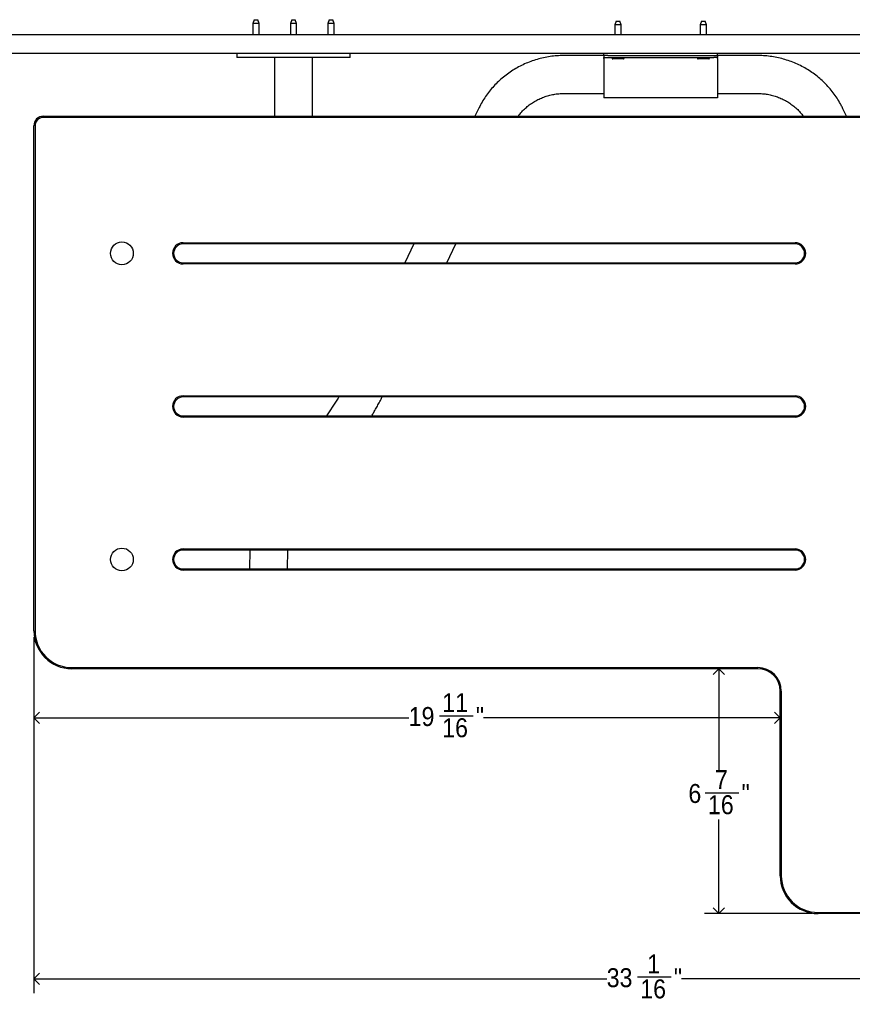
# Model space of a CAD drawing. Header units: inches. Extents: x 0 to 180, y 0 to 140.
# Tile 8 of 32: x 16 to 38, y 73 to 99. Entities that reach past the tile are written whole.
import ezdxf

# ---------------------------------------------------------------- set-up
doc = ezdxf.new("R2010")
doc.units = ezdxf.units.IN
doc.header["$MEASUREMENT"] = 0
doc.linetypes.add('SLD-Solid', pattern=[0])
doc.layers.add('DIMS', color=5, linetype='SLD-Solid')
doc.styles.add('SLDTEXTSTYLE0', font='GOTHIC.TTF', dxfattribs={"width": 0.913})
doc.dimstyles.new('SLDDIMSTYLE0', dxfattribs={"dimtxt": 0.5, "dimasz": 0.3, "dimexe": 0, "dimexo": 0.0625, "dimgap": 0.125, "dimtad": 0, "dimtih": 1, "dimtoh": 1, "dimdec": 6, "dimrnd": 1e-09, "dimzin": 12, "dimdsep": 46, "dimlunit": 5, "dimtxsty": 'SLDTEXTSTYLE0', "dimblk1": 'OPEN90', "dimblk2": 'OPEN90', "dimsah": 1, "dimcen": 0.09, "dimadec": 0, "dimazin": 3, "dimtfac": 1, "dimtofl": 0, "dimtmove": 0, "dimatfit": 3, "dimldrblk": 'OPEN90', "dimfxl": 0, "dimfrac": 2, "dimtolj": 1, "dimtzin": 12, "dimarcsym": 0})

# ---------------------------------------------------------------- blocks, each defined once
blk = doc.blocks.new('_Open90')
at = {"color": 0, "linetype": 'ByBlock', "lineweight": -2}
for p, q in [((0, 0), (-1, 0)), ((-0.5, 0.5), (0, 0)), ((0, 0), (-0.5, -0.5))]:
    blk.add_line(p, q, dxfattribs=at)
blk = doc.blocks.new('_D_12')
at = {"layer": 'DIMS'}
for p, q in [((16.017, 83.016), (16.017, 73.631)), ((49.088, 76.559), (49.088, 73.631)), ((16.017, 74.006), (31.126, 74.006)), ((31.938, 74.057), (32.824, 74.057)), ((49.088, 74.006), (33.103, 74.006))]:
    blk.add_line(p, q, dxfattribs=at)
at = {"layer": 'DIMS', "xscale": 0.3, "yscale": 0.3, "rotation": 180.0000000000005}
blk.add_blockref('_Open90', (16.017, 74.006, -6.399), dxfattribs=at)
at = {"layer": 'DIMS', "xscale": 0.3, "yscale": 0.3}
blk.add_blockref('_Open90', (49.088, 74.006, -6.399), dxfattribs=at)
at = {"layer": 'DIMS', "char_height": 0.5, "attachment_point": 1, "style": 'SLDTEXTSTYLE0'}
for s, insert in [('1', (32.196, 74.652)), ('33', (31.126, 74.286)), ('"', (32.897, 74.286)), ('16', (32.012, 73.991))]:
    blk.add_mtext(s, dxfattribs=dict(at, insert=insert))
blk = doc.blocks.new('_D_15')
at = {"layer": 'DIMS'}
for p, q in [((16.017, 83.016), (16.017, 80.516)), ((16.017, 80.891), (25.903, 80.891)), ((26.715, 80.942), (27.6, 80.942)), ((35.702, 80.891), (27.88, 80.891))]:
    blk.add_line(p, q, dxfattribs=at)
at = {"layer": 'DIMS', "xscale": 0.3, "yscale": 0.3, "rotation": 180.000000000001}
blk.add_blockref('_Open90', (16.017, 80.891, -6.399), dxfattribs=at)
at = {"layer": 'DIMS', "xscale": 0.3, "yscale": 0.3}
blk.add_blockref('_Open90', (35.702, 80.891, -6.399), dxfattribs=at)
at = {"layer": 'DIMS', "char_height": 0.5, "attachment_point": 1, "style": 'SLDTEXTSTYLE0'}
for s, insert in [('11', (26.788, 81.537)), ('19', (25.903, 81.172)), ('"', (27.674, 81.172)), ('16', (26.788, 80.876))]:
    blk.add_mtext(s, dxfattribs=dict(at, insert=insert))
blk = doc.blocks.new('_D_16')
at = {"layer": 'DIMS'}
for p, q in [((34.085, 82.183), (34.085, 79.516)), ((33.724, 78.914), (34.61, 78.914)), ((34.085, 75.726), (34.085, 78.209)), ((36.535, 75.726), (33.71, 75.726))]:
    blk.add_line(p, q, dxfattribs=at)
at = {"layer": 'DIMS', "xscale": 0.3, "yscale": 0.3}
for p, rotation in [((34.085, 82.183, -6.399), 90.0000000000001), ((34.085, 75.726, -6.399), 270.0000000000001)]:
    blk.add_blockref('_Open90', p, dxfattribs=dict(at, rotation=rotation))
at = {"layer": 'DIMS', "char_height": 0.5, "attachment_point": 1, "style": 'SLDTEXTSTYLE0'}
for s, insert in [('7', (33.982, 79.509)), ('6', (33.281, 79.143)), ('"', (34.683, 79.143)), ('16', (33.797, 78.847))]:
    blk.add_mtext(s, dxfattribs=dict(at, insert=insert))

msp = doc.modelspace()

# ---------------------------------------------------------------- linework, layer by layer
at = {"color": 7, "linetype": 'SLD-Solid', "lineweight": 25}
for p, q in [((21.8281617, 99.2944697), (21.793729, 99.1944697)), ((21.793729, 99.1944697), (21.793729, 98.8994697)), ((21.958729, 99.1944697), (21.793729, 99.1944697)), ((21.8281617, 99.2944697), (21.9242962, 99.2944697)), ((21.958729, 99.1944697), (21.9242962, 99.2944697)), ((21.958729, 98.8994697), (21.958729, 99.1944697)), ((22.8169309, 99.2944697), (22.7824981, 99.1944697)), ((22.7824981, 99.1944697), (22.7824981, 98.8994697)), ((22.7858704, 99.1944697), (22.7824981, 99.1944697)), ((22.9474981, 99.1944697), (22.7858704, 99.1944697)), ((22.8169309, 99.2944697), (22.9130654, 99.2944697)), ((22.9474981, 99.1944697), (22.9130654, 99.2944697)), ((22.9474981, 98.8994697), (22.9474981, 99.1944697)), ((23.8057001, 99.2944697), (23.7712673, 99.1944697)), ((23.7712673, 99.1944697), (23.7712673, 98.8994697)), ((23.7723109, 99.1944697), (23.7712673, 99.1944697)), ((23.9362673, 99.1944697), (23.7723109, 99.1944697)), ((23.8057001, 99.2944697), (23.9018345, 99.2944697)), ((23.9362673, 99.1944697), (23.9018345, 99.2944697)), ((23.9362673, 98.8994697), (23.9362673, 99.1944697)), ((31.3794309, 99.2545332), (31.3449981, 99.1545332)), ((31.3794309, 99.2545332), (31.4755654, 99.2545332)), ((31.5099981, 99.1545332), (31.4755654, 99.2545332)), ((33.6294309, 99.2545332), (33.5949981, 99.1545332)), ((33.6294309, 99.2545332), (33.7255654, 99.2545332)), ((33.7599981, 99.1545332), (33.7255654, 99.2545332)), ((31.3449981, 99.1545332), (31.3449981, 98.8994697)), ((31.5099981, 99.1545332), (31.3449981, 99.1545332)), ((31.5099981, 98.8994697), (31.5099981, 99.1545332)), ((33.5949981, 99.1545332), (33.5949981, 98.8994697)), ((33.7599981, 99.1545332), (33.5949981, 99.1545332)), ((33.7599981, 98.8994697), (33.7599981, 99.1545332)), ((56.5524981, 98.8994697), (8.5524981, 98.8994697)), ((56.5524981, 98.3994697), (8.5524981, 98.3994697)), ((21.3689352, 98.3994697), (21.3689352, 98.2994697)), ((24.3610611, 98.2994697), (24.3610611, 98.3994697)), ((31.0524981, 98.3494697), (31.0524981, 98.3994697)), ((34.0524981, 98.3494697), (34.0524981, 98.3994697)), ((24.3610611, 98.2994697), (21.3689352, 98.2994697)), ((22.3649981, 98.2994697), (22.3649981, 96.7494697)), ((23.3649981, 96.7494697), (23.3649981, 98.2994697)), ((31.0524981, 98.3494697), (30.0002166, 98.3494697)), ((31.1524981, 98.3494697), (31.0524981, 98.3494697)), ((31.0524981, 98.3494697), (31.0524981, 98.2994697)), ((31.0524981, 98.2994697), (31.1524981, 98.2994697)), ((31.0524981, 98.2704697), (31.0524981, 98.2994697)), ((31.0524981, 98.2704697), (31.0524981, 97.3133516)), ((31.1524981, 98.3494697), (33.9524981, 98.3494697)), ((31.1524981, 98.2994697), (33.9524981, 98.2994697)), ((31.2684981, 98.2850555), (31.2684981, 98.2795332)), ((31.274528, 98.2994697), (31.273404, 98.2981766)), ((31.5664981, 98.2595332), (31.2884981, 98.2595332)), ((31.5815923, 98.2981766), (31.5804683, 98.2994697)), ((31.5864981, 98.2795332), (31.5864981, 98.2850555)), ((33.5184981, 98.2850555), (33.5184981, 98.2795332)), ((33.524528, 98.2994697), (33.523404, 98.2981766)), ((33.8164981, 98.2595332), (33.5384981, 98.2595332)), ((33.8315923, 98.2981766), (33.8304683, 98.2994697)), ((33.8364981, 98.2795332), (33.8364981, 98.2850555)), ((33.9524981, 98.3494697), (34.0524981, 98.3494697)), ((34.0524981, 98.2994697), (33.9524981, 98.2994697)), ((35.1047797, 98.3494697), (34.0524981, 98.3494697)), ((34.0524981, 98.3494697), (34.0524981, 98.2994697)), ((34.0524981, 98.2704697), (34.0524981, 98.2994697)), ((34.0524981, 98.2704697), (34.0524981, 97.3133516)), ((30.0002166, 97.3494697), (31.0524981, 97.3494697)), ((31.0524981, 97.3133516), (31.0524981, 97.2343516)), ((34.0524981, 97.2343516), (31.0524981, 97.2343516)), ((34.0524981, 97.3494697), (35.1047797, 97.3494697)), ((34.0524981, 97.3133516), (34.0524981, 97.2343516)), ((27.747365, 96.9478948), (27.6523229, 96.7494697)), ((37.4526734, 96.7494697), (37.3576313, 96.9478948)), ((16.2670976, 96.7494697), (48.8378986, 96.7494697)), ((48.8378986, 96.7194697), (16.2670976, 96.7194697)), ((16.0170981, 83.1825677), (16.0170981, 96.4994702)), ((16.0470981, 96.4994702), (16.0470981, 83.1825677)), ((19.9540981, 93.4133347), (36.0957981, 93.4133347)), ((36.0957981, 93.3833347), (19.9540981, 93.3833347)), ((26.0400036, 93.3833347), (25.8005129, 92.8833357)), ((26.9093069, 92.8833357), (27.1487976, 93.3833347)), ((19.9540981, 92.8833357), (36.0957981, 92.8833357)), ((36.0957981, 92.8533357), (19.9540981, 92.8533357)), ((19.9540981, 89.3779097), (36.0957981, 89.3779097)), ((36.0957981, 89.3479097), (19.9540981, 89.3479097)), ((23.9935182, 89.2401205), (23.736805, 88.8479107)), ((19.9540981, 88.8479107), (36.0957981, 88.8479107)), ((36.0957981, 88.8179107), (19.9540981, 88.8179107)), ((19.9540981, 85.3424847), (36.0957981, 85.3424847)), ((36.0957981, 85.3124847), (19.9540981, 85.3124847)), ((21.7148438, 85.3124847), (21.7060691, 84.8124857)), ((22.7062231, 84.8124857), (22.7149978, 85.3124847)), ((19.9540981, 84.8124857), (36.0957981, 84.8124857)), ((36.0957981, 84.7824857), (19.9540981, 84.7824857)), ((17.0170961, 82.2125697), (35.1115481, 82.2125697)), ((35.1115481, 82.1825697), (17.0170961, 82.1825697)), ((35.7020981, 76.7258877), (35.7020981, 81.5920197)), ((35.7320981, 81.5920197), (35.7320981, 76.7258877)), ((36.7020961, 75.7558897), (48.0879001, 75.7558897)), ((48.0879001, 75.7258897), (36.7020961, 75.7258897))]:
    msp.add_line(p, q, dxfattribs=at)
for centre in [(18.3399281, 93.1333352), (18.3399281, 85.0624852)]:
    msp.add_circle(centre, 0.3, dxfattribs=at)
for centre, radius, start, end in [((31.2884981, 98.2850555), 0.02, 139, 180), ((31.2884981, 98.2795332), 0.02, 180, 270), ((31.5664981, 98.2795332), 0.02, 270, 0), ((31.5664981, 98.2850555), 0.02, 0, 41), ((33.5384981, 98.2850555), 0.02, 139, 180), ((33.5384981, 98.2795332), 0.02, 180, 270), ((33.8164981, 98.2795332), 0.02, 270, 0), ((33.8164981, 98.2850555), 0.02, 0, 41), ((16.2670976, 96.4994702), 0.2499995, 90, 180), ((16.2670976, 96.4994702), 0.2199995, 90, 180), ((19.9540981, 93.1333352), 0.2799995, 90, 270), ((19.9540981, 93.1333352), 0.2499995, 90, 270), ((36.0957981, 93.1333352), 0.2799995, 270, 90), ((36.0957981, 93.1333352), 0.2499995, 270, 90), ((19.9540981, 89.0979102), 0.2799995, 90, 270), ((19.9540981, 89.0979102), 0.2499995, 90, 270), ((36.0957981, 89.0979102), 0.2799995, 270, 90), ((36.0957981, 89.0979102), 0.2499995, 270, 90), ((19.9540981, 85.0624852), 0.2799995, 90, 270), ((19.9540981, 85.0624852), 0.2499995, 90, 270), ((36.0957981, 85.0624852), 0.2799995, 270, 90), ((36.0957981, 85.0624852), 0.2499995, 270, 90), ((17.0170961, 83.1825677), 0.999998, 180, 270), ((17.0170961, 83.1825677), 0.969998, 180, 270), ((35.1115481, 81.5920197), 0.62055, 0, 90), ((35.1115481, 81.5920197), 0.59055, 0, 90), ((36.7020961, 76.7258877), 0.999998, 180, 270), ((36.7020961, 76.7258877), 0.969998, 180, 270)]:
    msp.add_arc(centre, radius, start, end, dxfattribs=at)
for points, knots in [([(30.0002166, 98.3494697), (29.9659068, 98.3490533), (29.8728472, 98.3479239), (29.7213442, 98.3360676), (29.5468464, 98.3108055), (29.374601, 98.2733332), (29.2054891, 98.2240621), (29.0403622, 98.1631791), (28.8800535, 98.0910063), (28.7253712, 98.0079033), (28.5770952, 97.9142908), (28.4359721, 97.8106423), (28.3027128, 97.6974819), (28.1779837, 97.575384), (28.0624218, 97.4449618), (27.9565611, 97.3068937), (27.8610938, 97.1618089), (27.792967, 97.0409963), (27.7574708, 96.9685268), (27.747365, 96.9478948)], [0, 0, 0, 0, 0.0365882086, 0.0992393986, 0.1619005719, 0.2245595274, 0.2872127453, 0.3498567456, 0.4124881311, 0.4751036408, 0.5377002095, 0.6002750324, 0.6628256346, 0.7253499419, 0.7878463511, 0.8503137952, 0.9127518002, 0.9751605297, 1, 1, 1, 1]), ([(37.3576313, 96.9478948), (37.3425481, 96.9783873), (37.3019072, 97.0605479), (37.2265592, 97.1898061), (37.1293088, 97.3334016), (37.0217686, 97.4698417), (36.9046784, 97.5985389), (36.7785619, 97.7188248), (36.6440592, 97.8301028), (36.5018337, 97.9318115), (36.3525937, 98.0234388), (36.1970816, 98.1045216), (36.036073, 98.1746481), (35.8703718, 98.2334649), (35.7008069, 98.2806587), (35.5282258, 98.3160352), (35.3535003, 98.3392322), (35.2119695, 98.3485309), (35.1290038, 98.3492575), (35.1047797, 98.3494697)], [0, 0, 0, 0, 0.0367764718, 0.099092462, 0.1614285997, 0.2237898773, 0.2861780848, 0.3485943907, 0.4110393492, 0.4735129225, 0.5360145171, 0.598543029, 0.6610968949, 0.7236741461, 0.7862724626, 0.8488892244, 0.9115215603, 0.9741663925, 1, 1, 1, 1]), ([(28.7919633, 96.7494697), (28.8017406, 96.7632503), (28.8370801, 96.8130597), (28.9084042, 96.8915583), (29.0048853, 96.9839049), (29.1102602, 97.0668661), (29.2228113, 97.1403135), (29.341816, 97.2035089), (29.466221, 97.2559604), (29.5950066, 97.2973156), (29.7271004, 97.3269546), (29.8625228, 97.3458957), (29.9539515, 97.3482688), (30.0002166, 97.3494697)], [0, 0, 0, 0, 0.036972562, 0.1336356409, 0.2301409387, 0.32649103, 0.4226934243, 0.5187595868, 0.614704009, 0.7105433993, 0.8062960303, 0.9019812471, 1, 1, 1, 1]), ([(35.1047797, 97.3494697), (35.125593, 97.3492133), (35.191504, 97.3484013), (35.3022587, 97.3386768), (35.4355712, 97.3156004), (35.5661393, 97.2807955), (35.6928727, 97.234744), (35.8147425, 97.1777812), (35.9307344, 97.1103767), (36.0399695, 97.0331236), (36.1412975, 96.9464772), (36.2342503, 96.852388), (36.288039, 96.7835729), (36.3146955, 96.7494697)], [0, 0, 0, 0, 0.0440809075, 0.1395943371, 0.235132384, 0.330689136, 0.4262858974, 0.5219438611, 0.6176837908, 0.7135255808, 0.8094876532, 0.9055861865, 1, 1, 1, 1]), ([(24.0610127, 89.3479097), (24.0490549, 89.3282445), (24.0249127, 89.2885415), (24.0040483, 89.2563615), (23.9935182, 89.2401205)], [0, 0, 0, 0, 0.4953069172, 1, 1, 1, 1]), ([(24.9272545, 88.8479107), (24.9452312, 88.878063), (24.9831144, 88.9416043), (25.0437952, 89.0484434), (25.1081207, 89.1652266), (25.1618676, 89.2651477), (25.1946124, 89.3280972), (25.2049183, 89.3479097)], [0, 0, 0, 0, 0.20960249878, 0.44170474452, 0.67013501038, 0.89617923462, 1, 1, 1, 1])]:
    msp.add_open_spline(points, degree=3, knots=knots, dxfattribs=at)

# ---------------------------------------------------------------- dimensions: what is measured, and where the dimension line sits
at = {"layer": 'DIMS'}
for base, p1, p2, angle, picture, middle in [((49.0878981, 74.0057689), (16.0170981, 83.1825677), (49.0878981, 76.7258877), 0, '_D_12', (32.1147026, 74.0057689)), ((16.0170981, 80.8911016), (35.7020981, 81.5920197), (16.0170981, 83.1825677), 0, '_D_15', (26.8914459, 80.8911016)), ((34.0851976, 75.7258897), (35.1115481, 82.1825697), (36.7020961, 75.7258897), 90, '_D_16', (34.0851976, 78.8626052))]:
    dim = msp.add_linear_dim(base=base, p1=p1, p2=p2, angle=angle, dimstyle='SLDDIMSTYLE0', dxfattribs=at)
    dim.commit()
    dim.dimension.update_dxf_attribs({"geometry": picture, "text_midpoint": middle, "dimtype": 160})

doc.saveas('drawing.dxf')
